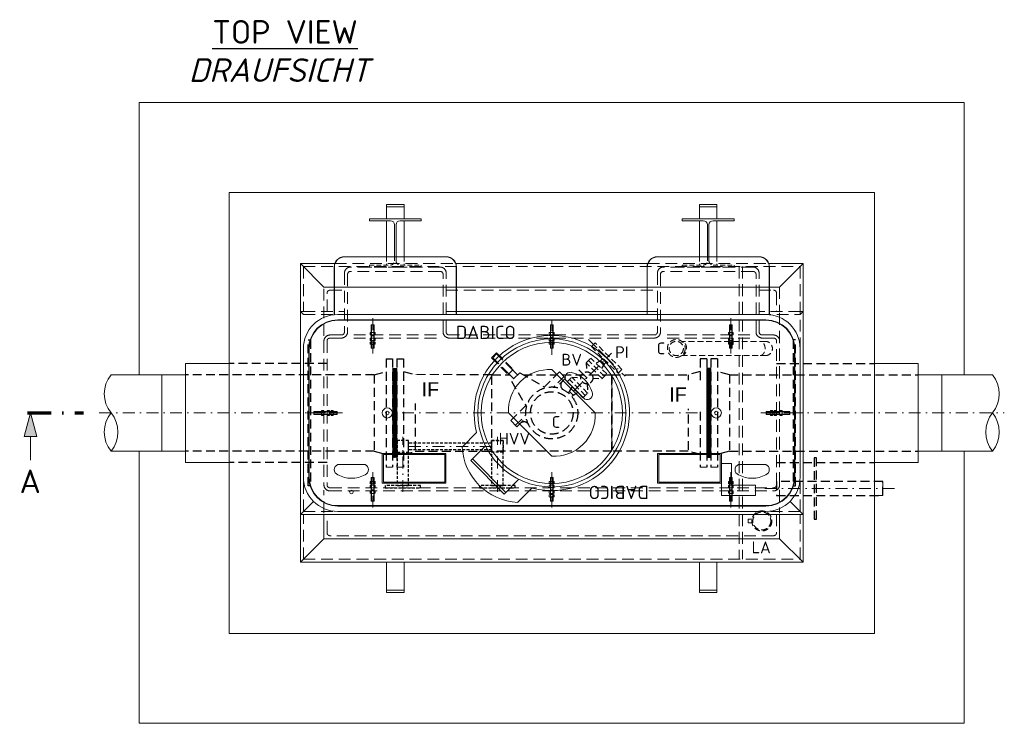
# Model space of a CAD drawing. Header units: millimetres. Extents: x -56583 to 53689, y -12797 to -109.
# Tile 8 of 14: x 31933 to 36106, y -12797 to -9814. Entities that reach past the tile are written whole.
import ezdxf
from ezdxf.enums import TextEntityAlignment as Align

# ---------------------------------------------------------------- set-up
doc = ezdxf.new("R2010")
doc.units = ezdxf.units.MM
for name, pattern in [('HIDDEN', [0.375, 0.25, -0.125]), ('STRICHPUNKT2', [0.5, 0.25, -0.125, 0, -0.125]), ('STRICHPUNKTX2', [2, 1, -0.5, 0, -0.5]), ('VERDECKT2', [0.1875, 0.125, -0.0625])]:
    doc.linetypes.add(name, pattern=pattern)
doc.layers.add('Beschriftung', color=7, linetype='Continuous')
for name, color, linetype, lineweight in [('P------T7', 7, 'Continuous', 18), ('P-BS---Schnitt', 7, 'Continuous', 18), ('P-DERDUNG', 7, 'Continuous', 18), ('P-MS020', 7, 'Continuous', 30), ('P-MS025', 7, 'Continuous', 30), ('P-MS100', 7, 'Continuous', 35), ('P-MS250', 190, 'Continuous', 35), ('P-SSLEIX', 7, 'STRICHPUNKT2', 18)]:
    doc.layers.add(name, color=color, linetype=linetype, lineweight=lineweight)
doc.styles.add('LBB3.5M1000', font='isocp.shx', dxfattribs={"height": 3.5})
doc.styles.get("Standard").update_dxf_attribs({"font": 'isocpeur.ttf'})

msp = doc.modelspace()

# ---------------------------------------------------------------- hatches: boundary and pattern name
at = {"lineweight": 0}
h = msp.add_hatch(dxfattribs=at)
h.set_pattern_fill('NET3', color=256, angle=90)
h.paths.add_polyline_path([(33531.61, -11480.9), (33531.61, -11669.4), (33513.61, -11669.4), (33513.61, -11480.9)])
h.paths.add_polyline_path([(33531.61, -11292.4), (33531.61, -11480.9), (33513.61, -11480.9), (33513.61, -11292.4)])
h = msp.add_hatch(dxfattribs=at)
h.set_pattern_fill('NET3', color=256, angle=90)
h.paths.add_polyline_path([(34844.61, -11480.9), (34844.61, -11669.4), (34862.61, -11669.4), (34862.61, -11480.9)])
h.paths.add_polyline_path([(34844.61, -11292.4), (34844.61, -11480.9), (34862.61, -11480.9), (34862.61, -11292.4)])
at = {"layer": 'P-BS---Schnitt', "linetype": 'Continuous', "lineweight": 18}
msp.add_hatch(color=0, dxfattribs=at).paths.add_polyline_path([(31978.613, -11480.9), (31951.818, -11580.9), (32005.408, -11580.9)])

# ---------------------------------------------------------------- linework, layer by layer
at = {"linetype": 'HIDDEN', "lineweight": 0, "ltscale": 80}
for p, q in [((33488.11, -10818.6), (33488.11, -10853.9)), ((33562.11, -10818.6), (33562.11, -10853.9)), ((34814.11, -10818.6), (34814.11, -10853.9)), ((34888.11, -10818.6), (34888.11, -10853.9))]:
    msp.add_line(p, q, dxfattribs=at)
at = {"lineweight": 0}
for p, q in [((33122.81, -10847.6), (33122.81, -11050.6)), ((35253.41, -10847.6), (35253.41, -11050.6)), ((33122.81, -11050.6), (33135.81, -11063.6)), ((33740.61, -11050.6), (34635.61, -11050.6)), ((35253.41, -11050.6), (35240.41, -11063.6)), ((32635.61, -11271.4), (32821.31, -11271.4)), ((32635.61, -11271.4), (32635.61, -11690.4)), ((35740.61, -11271.4), (35554.91, -11271.4)), ((35740.61, -11271.4), (35740.61, -11690.4)), ((32320.703, -11318.95), (32635.61, -11318.95)), ((32535.61, -11642.85), (32535.61, -11318.95)), ((34442.11, -11318.95), (34442.11, -11642.85)), ((36055.516, -11318.95), (35740.61, -11318.95)), ((35840.61, -11642.85), (35840.61, -11318.95)), ((32635.61, -11642.85), (32320.703, -11642.85)), ((35740.61, -11642.85), (36055.516, -11642.85)), ((32635.61, -11690.4), (32821.31, -11690.4)), ((33485.61, -11710.9), (33513.61, -11710.9)), ((33531.61, -11710.9), (33559.61, -11710.9)), ((34844.61, -11710.9), (34816.61, -11710.9)), ((34890.61, -11710.9), (34862.61, -11710.9)), ((35740.61, -11690.4), (35554.91, -11690.4)), ((33122.81, -11911.2), (33178.279, -11855.731)), ((35253.41, -11911.2), (35197.94, -11855.731)), ((33122.81, -12114.2), (33122.81, -11911.2)), ((35253.41, -12114.2), (35253.41, -11911.2))]:
    msp.add_line(p, q, dxfattribs=at)
at = {"linetype": 'HIDDEN', "lineweight": 0, "ltscale": 200}
for p, q in [((33135.81, -10860.6), (35240.41, -10860.6)), ((33135.81, -10860.6), (33135.81, -11050.6)), ((33268.386, -10847.6), (33781.833, -10847.6)), ((34594.386, -10847.6), (35107.833, -10847.6)), ((34982.61, -10860.6), (34982.61, -12101.2)), ((34995.61, -10860.6), (34995.61, -12101.2)), ((35240.41, -10860.6), (35240.41, -11208.6)), ((33135.81, -11050.6), (33309.61, -11050.6)), ((35240.41, -11050.6), (35066.61, -11050.6)), ((33135.81, -11063.6), (33309.61, -11063.6)), ((35066.61, -11063.6), (35240.41, -11063.6)), ((33698.909, -11150.4), (33337.549, -11150.4)), ((33698.909, -11163.4), (33337.549, -11163.4)), ((34677.31, -11150.4), (35038.67, -11150.4)), ((34677.31, -11163.4), (35038.67, -11163.4)), ((33135.81, -11898.2), (33135.81, -11753.2)), ((35240.41, -11898.2), (35240.41, -11753.2)), ((33222.61, -11905.137), (33222.61, -11808.025)), ((33135.81, -11898.2), (33280.81, -11898.2)), ((33135.81, -12101.2), (33135.81, -11911.2)), ((35240.41, -11898.2), (35095.41, -11898.2)), ((35240.41, -12101.2), (35240.41, -11911.2)), ((33135.81, -12101.2), (35240.41, -12101.2))]:
    msp.add_line(p, q, dxfattribs=at)
at = {"linetype": 'HIDDEN', "lineweight": 0, "ltscale": 100}
for p, q in [((35092.824, -11177.435), (34737.722, -11177.435)), ((34737.722, -11237.735), (35092.824, -11237.735))]:
    msp.add_line(p, q, dxfattribs=at)
at = {"color": 253, "lineweight": 0}
for p, q in [((34188.11, -11297.053), (34371.957, -11480.9)), ((34004.262, -11480.9), (34188.11, -11664.748)), ((33869.696, -11563.847), (33808.178, -11625.366)), ((33844.427, -11683.161), (33906.898, -11620.69)), ((33992.92, -11817.512), (33851.498, -11676.09)), ((33985.849, -11824.583), (33844.427, -11683.161)), ((33985.849, -11824.583), (34048.319, -11762.112)), ((34104.948, -11798.905), (34043.481, -11860.474))]:
    msp.add_line(p, q, dxfattribs=at)
at = {"linetype": 'VERDECKT2', "lineweight": 25, "ltscale": 100}
for p, q in [((33933.314, -11608.41), (33581.614, -11608.41)), ((33933.314, -11636.69), (33581.614, -11636.69))]:
    msp.add_line(p, q, dxfattribs=at)
at = {"lineweight": 0}
for points in [[(32440.31, -11318.95), (32440.31, -10165.1), (35935.91, -10165.1), (35935.91, -11318.95)], [(33488.11, -10657.4), (33488.11, -10607.4), (33562.11, -10607.4), (33562.11, -10657.4)], [(34888.11, -10657.4), (34888.11, -10607.4), (34814.11, -10607.4), (34814.11, -10657.4)], [(33488.11, -10818.6), (33488.11, -10665.9)], [(33562.11, -10665.9), (33562.11, -10818.6)], [(34814.11, -10665.9), (34814.11, -10818.6)], [(34888.11, -10818.6), (34888.11, -10665.9)], [(35107.833, -10847.6), (35253.41, -10847.6), (35153.61, -10947.4), (33222.61, -10947.4), (33122.81, -10847.6), (33268.386, -10847.6)], [(33781.833, -10847.6), (34594.386, -10847.6)], [(35240.41, -11050.6), (35253.41, -11050.6), (35253.41, -11911.2), (33122.81, -11911.2), (33122.81, -11050.6), (33135.81, -11050.6)], [(35935.91, -11642.85), (35935.91, -12796.7), (32440.31, -12796.7), (32440.31, -11642.85)], [(35554.91, -11771.25), (35590.61, -11771.25), (35590.61, -11831.55), (35554.91, -11831.55)], [(35153.61, -11911.2), (35153.61, -12014.4), (33222.61, -12014.4), (33222.61, -11911.2)]]:
    msp.add_lwpolyline(points, dxfattribs=at)
for points in [[(32821.31, -12415.7), (35554.91, -12415.7), (35554.91, -10546.1), (32821.31, -10546.1)], [(33562.11, -10607.4), (33488.11, -10607.4), (33488.11, -10597.4), (33562.11, -10597.4)], [(34814.11, -10607.4), (34888.11, -10607.4), (34888.11, -10597.4), (34814.11, -10597.4)], [(33122.81, -12114.2), (35253.41, -12114.2), (35153.61, -12014.4), (33222.61, -12014.4)], [(33562.11, -12114.2), (33488.11, -12114.2), (33488.11, -12232.4), (33562.11, -12232.4)], [(34814.11, -12114.2), (34888.11, -12114.2), (34888.11, -12232.4), (34814.11, -12232.4)], [(33562.11, -12232.4), (33488.11, -12232.4), (33488.11, -12242.4), (33562.11, -12242.4)], [(34814.11, -12232.4), (34888.11, -12232.4), (34888.11, -12242.4), (34814.11, -12242.4)]]:
    msp.add_lwpolyline(points, close=True, dxfattribs=at)
for points in [[(33522.11, -10818.6), (33522.11, -10683.9, 0.41421356), (33504.11, -10665.9), (33415.11, -10665.9), (33415.11, -10657.4), (33635.11, -10657.4), (33635.11, -10665.9), (33546.11, -10665.9, 0.41421356), (33528.11, -10683.9), (33528.11, -10818.6)], [(34854.11, -10818.6), (34854.11, -10683.9, -0.41421356), (34872.11, -10665.9), (34961.11, -10665.9), (34961.11, -10657.4), (34741.11, -10657.4), (34741.11, -10665.9), (34830.11, -10665.9, -0.41421356), (34848.11, -10683.9), (34848.11, -10818.6)], [(33784.41, -11063.6), (33784.41, -10862.4, 0.41421356), (33740.61, -10818.6), (33309.61, -10818.6, 0.41421356), (33265.81, -10862.4), (33265.81, -11063.6)], [(33783.41, -11063.6), (33783.41, -10862.4, 0.41421356), (33740.61, -10819.6), (33309.61, -10819.6, 0.41421356), (33266.81, -10862.4), (33266.81, -11063.6)], [(35110.41, -11063.6), (35110.41, -10862.4, 0.41421356), (35066.61, -10818.6), (34635.61, -10818.6, 0.41421356), (34591.81, -10862.4), (34591.81, -11063.6)], [(35109.41, -11063.6), (35109.41, -10862.4, 0.41421356), (35066.61, -10819.6), (34635.61, -10819.6, 0.41421356), (34592.81, -10862.4), (34592.81, -11063.6)]]:
    msp.add_lwpolyline(points, format="xyb", dxfattribs=at)
at = {"linetype": 'HIDDEN', "lineweight": 0, "ltscale": 80}
for points in [[(33528.11, -10818.6), (33528.11, -10835.9, 0.41421356), (33546.11, -10853.9), (33635.11, -10853.9), (33635.11, -10862.4), (33415.11, -10862.4), (33415.11, -10853.9), (33504.11, -10853.9, 0.41421356), (33522.11, -10835.9), (33522.11, -10818.6)], [(34854.11, -10818.6), (34854.11, -10835.9, 0.41421356), (34872.11, -10853.9), (34961.11, -10853.9), (34961.11, -10862.4), (34741.11, -10862.4), (34741.11, -10853.9), (34830.11, -10853.9, 0.41421356), (34848.11, -10835.9), (34848.11, -10818.6)]]:
    msp.add_lwpolyline(points, format="xyb", dxfattribs=at)
at = {"linetype": 'HIDDEN', "lineweight": 0, "ltscale": 200}
for points in [[(35066.61, -11137.4), (35066.61, -10888.4, 0.41421356), (35040.61, -10862.4), (34661.61, -10862.4, 0.41421356), (34635.61, -10888.4), (34635.61, -11137.4, -0.41421356), (34622.61, -11150.4), (33753.61, -11150.4, -0.41421356), (33740.61, -11137.4), (33740.61, -10888.4, 0.41421356), (33714.61, -10862.4), (33335.61, -10862.4, 0.41421356), (33309.61, -10888.4), (33309.61, -11137.4, -0.41421356), (33296.61, -11150.4), (33248.61, -11150.4, 0.41421356), (33222.61, -11176.4), (33222.61, -11785.4, 0.41421356), (33248.61, -11811.4), (35127.61, -11811.4, 0.41421356), (35153.61, -11785.4), (35153.61, -11176.4, 0.41421356), (35127.61, -11150.4), (35079.61, -11150.4)], [(35053.61, -11137.4), (35053.61, -10893.785, 0.41421356), (35040.61, -10880.785), (34661.61, -10880.785, 0.41421356), (34648.61, -10893.785), (34648.61, -11137.4, -0.41421356), (34622.61, -11163.4), (33753.61, -11163.4, -0.41421356), (33727.61, -11137.4), (33727.61, -10893.785, 0.41421356), (33714.61, -10880.785), (33335.61, -10880.785, 0.41421356), (33322.61, -10893.785), (33322.61, -11137.4, -0.41421356), (33296.61, -11163.4), (33248.61, -11163.4, 0.41421356), (33235.61, -11176.4), (33235.61, -11785.4, 0.41421356), (33248.61, -11798.4), (35127.61, -11798.4, 0.41421356), (35140.61, -11785.4), (35140.61, -11176.4, 0.41421356), (35127.61, -11163.4), (35079.61, -11163.4)], [(33235.61, -11050.6), (33235.61, -10973.4, -0.41421356), (33248.61, -10960.4), (33309.61, -10960.4)], [(35066.61, -10960.4), (35127.61, -10960.4, -0.41421356), (35140.61, -10973.4), (35140.61, -11050.6)], [(35140.61, -11911.2), (35140.61, -11988.4, -0.41421356), (35127.61, -12001.4), (33248.61, -12001.4, -0.41421356), (33235.61, -11988.4), (33235.61, -11911.2)]]:
    msp.add_lwpolyline(points, format="xyb", dxfattribs=at)
for points in [[(33222.61, -11154.649), (33222.61, -10947.4), (33309.61, -10947.4)], [(33740.61, -10947.4), (34635.61, -10947.4)], [(33740.61, -10960.4), (34635.61, -10960.4)], [(35066.61, -10947.4), (35153.61, -10947.4), (35153.61, -11050.6)], [(35153.61, -11057.172), (35153.61, -11905.313)]]:
    msp.add_lwpolyline(points, dxfattribs=at)
at = {"lineweight": 0}
msp.add_lwpolyline([(33135.81, -11208.6), (33135.81, -11480.9), (33135.81, -11753.2, 0.41421356), (33280.81, -11898.2), (35095.41, -11898.2, 0.41421356), (35240.41, -11753.2), (35240.41, -11480.9), (35240.41, -11208.6, 0.41421356), (35095.41, -11063.6), (33280.81, -11063.6, 0.41421356)], format="xyb", close=True, dxfattribs=at)
at = {"color": 253, "lineweight": 0}
for points in [[(33280.81, -11875.793), (35095.41, -11875.793, 0.41421356), (35218.002, -11753.2), (35218.002, -11208.6, 0.41421356), (35095.41, -11086.008), (33280.81, -11086.008, 0.41421356), (33158.217, -11208.6), (33158.217, -11753.2, 0.41421356)], [(33160.217, -11753.2, 0.41421356), (33280.81, -11873.793), (35095.41, -11873.793, 0.41421356), (35216.002, -11753.2), (35216.002, -11208.6, 0.41421356), (35095.41, -11088.008), (33280.81, -11088.008, 0.41421356), (33160.217, -11208.6)], [(34328.117, -11422.918, 0.6744186), (34358.522, -11392.512, 0.25862069), (34276.498, -11310.488, 0.6744186), (34246.092, -11340.893)], [(33281.11, -11699.793, 0.6744186), (33281.11, -11742.793, 0.25862069), (33397.11, -11742.793, 0.6744186), (33397.11, -11699.793)], [(35095.11, -11699.793, -0.6744186), (35095.11, -11742.793, -0.25862069), (34979.11, -11742.793, -0.6744186), (34979.11, -11699.793)]]:
    msp.add_lwpolyline(points, format="xyb", close=True, dxfattribs=at)
at = {"linetype": 'VERDECKT2', "lineweight": 25, "ltscale": 100}
for points in [[(33533.314, -11646.7), (33581.614, -11646.7), (33581.614, -11598.4), (33533.314, -11598.4)], [(33533.314, -11788.4), (33581.614, -11788.4), (33581.614, -11598.4), (33533.314, -11598.4)], [(33981.614, -11646.7), (33933.314, -11646.7), (33933.314, -11598.4), (33981.614, -11598.4)], [(33933.314, -11788.4), (33981.614, -11788.4), (33981.614, -11598.4), (33933.314, -11598.4)], [(33482.464, -11798.4), (33632.464, -11798.4), (33632.464, -11788.4), (33482.464, -11788.4)], [(33882.464, -11798.4), (34032.464, -11798.4), (34032.464, -11788.4), (33882.464, -11788.4)]]:
    msp.add_lwpolyline(points, close=True, dxfattribs=at)
at = {"color": 253, "lineweight": 0}
for points in [[(33469.61, -11652.793), (33739.61, -11652.793), (33739.61, -11778.793), (33469.61, -11778.793)], [(33474.61, -11657.793), (33734.61, -11657.793), (33734.61, -11773.793), (33474.61, -11773.793)], [(34906.61, -11652.793), (34636.61, -11652.793), (34636.61, -11778.793), (34906.61, -11778.793)], [(34901.61, -11657.793), (34641.61, -11657.793), (34641.61, -11773.793), (34901.61, -11773.793)], [(34906.61, -11830.793), (34906.61, -11695.793), (34949.61, -11695.793), (34949.61, -11787.793), (35051.61, -11787.793), (35051.61, -11830.793)]]:
    msp.add_lwpolyline(points, close=True, dxfattribs=at)
at = {"linetype": 'HIDDEN', "lineweight": 0, "ltscale": 100}
msp.add_lwpolyline([(35036.456, -11930.606), (35020.584, -11930.606), (35020.584, -11947.002), (35036.456, -11947.002)], dxfattribs=at)
at = {"color": 253, "lineweight": 0}
for centre, radius in [((34188.11, -11480.9), 314.04), ((34188.11, -11480.9), 299.04), ((33491.11, -11480.9), 21.5), ((33491.11, -11480.9), 21.5), ((34885.11, -11480.9), 21.5), ((33491.11, -11480.9), 7.5), ((33491.11, -11480.9), 7.5), ((34885.11, -11480.9), 7.5), ((33339.11, -11815.793), 7.5)]:
    msp.add_circle(centre, radius, dxfattribs=at)
at = {"linetype": 'HIDDEN', "lineweight": 0, "ltscale": 100}
for centre, radius in [((34715.589, -11207.585), 37.865), ((34715.589, -11207.585), 30.15), ((35078.158, -11938.804), 42.5), ((35078.158, -11938.804), 38)]:
    msp.add_circle(centre, radius, dxfattribs=at)
at = {"linetype": 'HIDDEN', "lineweight": 0, "ltscale": 200}
for radius in [26, 13]:
    msp.add_arc((35079.61, -11137.4), radius, 180, 270, dxfattribs=at)
at = {"color": 253, "lineweight": 0}
for centre, radius, start, end in [((34188.11, -11480.9), 329.04, 255.310101, 194.60108), ((34178.698, -11471.489), 174.69, 86.911553, 183.088447), ((34197.521, -11490.312), 174.69, 266.911553, 3.088447), ((34057.159, -11611.373), 249.374, 183.216572, 266.878046)]:
    msp.add_arc(centre, radius, start, end, dxfattribs=at)
at = {"linetype": 'HIDDEN', "lineweight": 0, "ltscale": 100}
msp.add_arc((35092.824, -11207.585), 30.15, 270, 90, dxfattribs=at)
at = {"lineweight": 0}
for centre, start, end in [((32420.001, -11399.925), 140.803795, 219.196205), ((35956.218, -11399.925), 320.803795, 39.196205), ((32420.001, -11561.875), 140.803795, 219.196205), ((32221.404, -11561.875), 320.803795, 39.196205), ((36154.815, -11561.875), 140.803795, 219.196205), ((35956.218, -11561.875), 320.803795, 39.196205)]:
    msp.add_arc(centre, 128.129, start, end, dxfattribs=at)
at = {"linetype": 'HIDDEN', "lineweight": 0, "ltscale": 100}
for centre, start_param, end_param in [((34737.848, -11207.585), 6.27726033, 9.43070294), ((35070.564, -11207.585), 6.277347, 9.43078836)]:
    msp.add_ellipse(centre, major_axis=(0, -30.151), ratio=0.70709386, start_param=start_param, end_param=end_param, dxfattribs=at)
at = {"layer": 'P-BS---Schnitt', "color": 0, "linetype": 'STRICHPUNKTX2', "lineweight": 70, "ltscale": 100}
msp.add_line((31966.516, -11480.9), (32203.881, -11480.9), dxfattribs=at)
at = {"layer": 'P-BS---Schnitt', "color": 0, "linetype": 'Continuous', "lineweight": 18}
msp.add_line((31978.613, -11680.9), (31978.613, -11580.9), dxfattribs=at)
msp.add_lwpolyline([(31951.818, -11580.9), (32005.408, -11580.9), (31978.613, -11480.9), (31951.818, -11580.9)], dxfattribs=at)
at = {"layer": 'P-DERDUNG', "color": 7, "ltscale": 200}
for p, q in [((33423.389, -11108.101), (33424.589, -11106.901)), ((33423.389, -11108.101), (33423.389, -11205.701)), ((33423.389, -11108.101), (33435.389, -11108.101)), ((33434.189, -11106.901), (33424.589, -11106.901)), ((33434.189, -11106.901), (33435.389, -11108.101)), ((33435.389, -11205.701), (33435.389, -11108.101)), ((34182.04, -11108.101), (34183.24, -11106.901)), ((34182.04, -11205.701), (34182.04, -11108.101)), ((34182.04, -11108.101), (34194.04, -11108.101)), ((34192.84, -11106.901), (34183.24, -11106.901)), ((34192.84, -11106.901), (34194.04, -11108.101)), ((34194.04, -11108.101), (34194.04, -11205.701)), ((34942.03, -11106.901), (34940.83, -11108.101)), ((34940.83, -11205.701), (34940.83, -11108.101)), ((34952.83, -11108.101), (34940.83, -11108.101)), ((34942.03, -11106.901), (34951.63, -11106.901)), ((34952.83, -11108.101), (34951.63, -11106.901)), ((34952.83, -11108.101), (34952.83, -11205.701)), ((33437.198, -11139.628), (33421.58, -11139.628)), ((33421.58, -11150.4), (33437.198, -11150.4)), ((33421.58, -11163.401), (33437.198, -11163.401)), ((33437.198, -11174.173), (33421.58, -11174.173)), ((33421.58, -11179.638), (33437.198, -11179.638)), ((33424.183, -11149.679), (33424.183, -11140.349)), ((33424.183, -11164.122), (33424.183, -11173.452)), ((33424.183, -11180.359), (33424.183, -11189.689)), ((33434.595, -11149.679), (33434.595, -11140.349)), ((33434.595, -11164.122), (33434.595, -11173.452)), ((33434.595, -11180.359), (33434.595, -11189.689)), ((34195.849, -11139.628), (34180.231, -11139.628)), ((34180.231, -11150.4), (34195.849, -11150.4)), ((34180.231, -11163.401), (34195.849, -11163.401)), ((34195.849, -11174.173), (34180.231, -11174.173)), ((34180.231, -11178.792), (34195.849, -11178.792)), ((34182.834, -11149.679), (34182.834, -11140.349)), ((34182.834, -11164.122), (34182.834, -11173.452)), ((34182.834, -11179.513), (34182.834, -11188.843)), ((34193.246, -11149.679), (34193.246, -11140.349)), ((34193.246, -11164.122), (34193.246, -11173.452)), ((34193.246, -11179.513), (34193.246, -11188.843)), ((34939.021, -11139.628), (34954.639, -11139.628)), ((34954.639, -11150.4), (34939.021, -11150.4)), ((34954.639, -11163.401), (34939.021, -11163.401)), ((34939.021, -11174.173), (34954.639, -11174.173)), ((34954.639, -11179.638), (34939.021, -11179.638)), ((34941.624, -11149.679), (34941.624, -11140.349)), ((34941.624, -11164.122), (34941.624, -11173.452)), ((34941.624, -11180.359), (34941.624, -11189.689)), ((34952.036, -11149.679), (34952.036, -11140.349)), ((34952.036, -11164.122), (34952.036, -11173.452)), ((34952.036, -11180.359), (34952.036, -11189.689)), ((33437.198, -11190.41), (33421.58, -11190.41)), ((33423.389, -11205.701), (33435.389, -11205.701)), ((33423.389, -11205.701), (33424.589, -11206.901)), ((33434.189, -11206.901), (33424.589, -11206.901)), ((33434.189, -11206.901), (33435.389, -11205.701)), ((34195.849, -11189.565), (34180.231, -11189.565)), ((34182.04, -11205.701), (34194.04, -11205.701)), ((34182.04, -11205.701), (34183.24, -11206.901)), ((34192.84, -11206.901), (34183.24, -11206.901)), ((34192.84, -11206.901), (34194.04, -11205.701)), ((34939.021, -11190.41), (34954.639, -11190.41)), ((34952.83, -11205.701), (34940.83, -11205.701)), ((34942.03, -11206.901), (34940.83, -11205.701)), ((34942.03, -11206.901), (34951.63, -11206.901)), ((34952.83, -11205.701), (34951.63, -11206.901)), ((33211.837, -11473.091), (33211.837, -11488.709)), ((33222.61, -11488.709), (33222.61, -11473.091)), ((33235.61, -11488.709), (33235.61, -11473.091)), ((33246.383, -11473.091), (33246.383, -11488.709)), ((33251.847, -11488.709), (33251.847, -11473.091)), ((33262.619, -11473.091), (33262.619, -11488.709)), ((35113.6, -11473.091), (35113.6, -11488.709)), ((35124.372, -11488.709), (35124.372, -11473.091)), ((35129.837, -11473.091), (35129.837, -11488.709)), ((35140.609, -11488.709), (35140.609, -11473.091)), ((35153.61, -11488.709), (35153.61, -11473.091)), ((35164.382, -11473.091), (35164.382, -11488.709)), ((33179.11, -11476.1), (33180.31, -11474.9)), ((33179.11, -11476.1), (33179.11, -11485.7)), ((33180.31, -11486.9), (33179.11, -11485.7)), ((33277.91, -11474.9), (33180.31, -11474.9)), ((33180.31, -11486.9), (33180.31, -11474.9)), ((33180.31, -11486.9), (33277.91, -11486.9)), ((33221.888, -11475.694), (33212.558, -11475.694)), ((33221.888, -11486.106), (33212.558, -11486.106)), ((33236.331, -11475.694), (33245.661, -11475.694)), ((33236.331, -11486.106), (33245.661, -11486.106)), ((33252.568, -11475.694), (33261.898, -11475.694)), ((33252.568, -11486.106), (33261.898, -11486.106)), ((33277.91, -11486.9), (33277.91, -11474.9)), ((33279.11, -11476.1), (33277.91, -11474.9)), ((33277.91, -11486.9), (33279.11, -11485.7)), ((33279.11, -11476.1), (33279.11, -11485.7)), ((35097.109, -11476.1), (35098.309, -11474.9)), ((35097.109, -11476.1), (35097.109, -11485.7)), ((35098.309, -11486.9), (35097.109, -11485.7)), ((35098.309, -11474.9), (35195.909, -11474.9)), ((35098.309, -11486.9), (35098.309, -11474.9)), ((35195.909, -11486.9), (35098.309, -11486.9)), ((35123.651, -11475.694), (35114.321, -11475.694)), ((35123.651, -11486.106), (35114.321, -11486.106)), ((35139.888, -11475.694), (35130.558, -11475.694)), ((35139.888, -11486.106), (35130.558, -11486.106)), ((35154.331, -11475.694), (35163.661, -11475.694)), ((35154.331, -11486.106), (35163.661, -11486.106)), ((35195.909, -11486.9), (35195.909, -11474.9)), ((35197.109, -11476.1), (35195.909, -11474.9)), ((35195.909, -11486.9), (35197.109, -11485.7)), ((35197.109, -11476.1), (35197.109, -11485.7)), ((33423.389, -11756.1), (33424.589, -11754.9)), ((33423.389, -11853.7), (33423.389, -11756.1)), ((33423.389, -11756.1), (33435.389, -11756.1)), ((33434.189, -11754.9), (33424.589, -11754.9)), ((33434.189, -11754.9), (33435.389, -11756.1)), ((33435.389, -11756.1), (33435.389, -11853.7)), ((34182.04, -11756.1), (34183.24, -11754.9)), ((34182.04, -11853.7), (34182.04, -11756.1)), ((34182.04, -11756.1), (34194.04, -11756.1)), ((34192.84, -11754.9), (34183.24, -11754.9)), ((34192.84, -11754.9), (34194.04, -11756.1)), ((34194.04, -11756.1), (34194.04, -11853.7)), ((34942.03, -11754.9), (34940.83, -11756.1)), ((34940.83, -11756.1), (34940.83, -11853.7)), ((34952.83, -11756.1), (34940.83, -11756.1)), ((34942.03, -11754.9), (34951.63, -11754.9)), ((34952.83, -11756.1), (34951.63, -11754.9)), ((34952.83, -11853.7), (34952.83, -11756.1)), ((33437.198, -11771.391), (33421.58, -11771.391)), ((33421.58, -11782.163), (33437.198, -11782.163)), ((33437.198, -11787.627), (33421.58, -11787.627)), ((33421.58, -11798.4), (33437.198, -11798.4)), ((33424.183, -11781.442), (33424.183, -11772.112)), ((33424.183, -11797.679), (33424.183, -11788.349)), ((33434.595, -11781.442), (33434.595, -11772.112)), ((33434.595, -11797.679), (33434.595, -11788.349)), ((34195.849, -11771.391), (34180.231, -11771.391)), ((34180.231, -11782.163), (34195.849, -11782.163)), ((34195.849, -11787.627), (34180.231, -11787.627)), ((34180.231, -11798.4), (34195.849, -11798.4)), ((34182.834, -11781.442), (34182.834, -11772.112)), ((34182.834, -11797.679), (34182.834, -11788.349)), ((34193.246, -11781.442), (34193.246, -11772.112)), ((34193.246, -11797.679), (34193.246, -11788.349)), ((34939.021, -11771.391), (34954.639, -11771.391)), ((34954.639, -11782.163), (34939.021, -11782.163)), ((34939.021, -11787.627), (34954.639, -11787.627)), ((34954.639, -11798.4), (34939.021, -11798.4)), ((34941.624, -11781.442), (34941.624, -11772.112)), ((34941.624, -11797.679), (34941.624, -11788.349)), ((34952.036, -11781.442), (34952.036, -11772.112)), ((34952.036, -11797.679), (34952.036, -11788.349)), ((33421.58, -11811.4), (33437.198, -11811.4)), ((33437.198, -11822.173), (33421.58, -11822.173)), ((33424.183, -11812.122), (33424.183, -11821.452)), ((33434.595, -11812.122), (33434.595, -11821.452)), ((34180.231, -11811.4), (34195.849, -11811.4)), ((34195.849, -11822.173), (34180.231, -11822.173)), ((34180.231, -11826.792), (34195.849, -11826.792)), ((34195.849, -11837.564), (34180.231, -11837.564)), ((34182.834, -11812.122), (34182.834, -11821.452)), ((34182.834, -11827.513), (34182.834, -11836.843)), ((34193.246, -11812.122), (34193.246, -11821.452)), ((34193.246, -11827.513), (34193.246, -11836.843)), ((34954.639, -11811.4), (34939.021, -11811.4)), ((34939.021, -11822.173), (34954.639, -11822.173)), ((34941.624, -11812.122), (34941.624, -11821.452)), ((34952.036, -11812.122), (34952.036, -11821.452)), ((33423.389, -11853.7), (33435.389, -11853.7)), ((33423.389, -11853.7), (33424.589, -11854.9)), ((33434.189, -11854.9), (33424.589, -11854.9)), ((33434.189, -11854.9), (33435.389, -11853.7)), ((34182.04, -11853.7), (34194.04, -11853.7)), ((34182.04, -11853.7), (34183.24, -11854.9)), ((34192.84, -11854.9), (34183.24, -11854.9)), ((34192.84, -11854.9), (34194.04, -11853.7)), ((34952.83, -11853.7), (34940.83, -11853.7)), ((34942.03, -11854.9), (34940.83, -11853.7)), ((34942.03, -11854.9), (34951.63, -11854.9)), ((34952.83, -11853.7), (34951.63, -11854.9))]:
    msp.add_line(p, q, dxfattribs=at)
at = {"layer": 'P-DERDUNG', "color": 7, "linetype": 'HIDDEN', "ltscale": 10}
for p, q in [((33424.589, -11205.701), (33424.589, -11106.901)), ((33434.189, -11106.901), (33434.189, -11205.701)), ((34183.24, -11108.101), (34183.24, -11206.901)), ((34192.84, -11206.901), (34192.84, -11108.101)), ((34942.03, -11106.901), (34942.03, -11205.701)), ((34951.63, -11205.701), (34951.63, -11106.901)), ((33179.11, -11476.1), (33277.91, -11476.1)), ((33277.91, -11485.7), (33179.11, -11485.7)), ((35197.109, -11476.1), (35098.309, -11476.1)), ((35098.309, -11485.7), (35197.109, -11485.7)), ((33424.589, -11756.1), (33424.589, -11854.9)), ((33434.189, -11854.9), (33434.189, -11756.1)), ((34183.24, -11756.1), (34183.24, -11854.9)), ((34192.84, -11854.9), (34192.84, -11756.1)), ((34942.03, -11854.9), (34942.03, -11756.1)), ((34951.63, -11756.1), (34951.63, -11854.9))]:
    msp.add_line(p, q, dxfattribs=at)
at = {"layer": 'P-DERDUNG', "color": 7, "ltscale": 200}
for points in [[(33418.977, -11140.349), (33418.977, -11149.679)], [(33418.977, -11173.452), (33418.977, -11164.122)], [(33418.977, -11189.689), (33418.977, -11180.359)], [(33439.801, -11149.679), (33439.801, -11140.349)], [(33439.801, -11164.122), (33439.801, -11173.452)], [(33439.801, -11180.359), (33439.801, -11189.689)], [(34177.628, -11140.349), (34177.628, -11149.679)], [(34177.628, -11173.452), (34177.628, -11164.122)], [(34177.628, -11188.843), (34177.628, -11179.513)], [(34198.452, -11149.679), (34198.452, -11140.349)], [(34198.452, -11164.122), (34198.452, -11173.452)], [(34198.452, -11179.513), (34198.452, -11188.843)], [(34936.418, -11149.679), (34936.418, -11140.349)], [(34936.418, -11164.122), (34936.418, -11173.452)], [(34936.418, -11180.359), (34936.418, -11189.689)], [(34957.242, -11140.349), (34957.242, -11149.679)], [(34957.242, -11173.452), (34957.242, -11164.122)], [(34957.242, -11189.689), (34957.242, -11180.359)], [(33221.888, -11470.488), (33212.558, -11470.488)], [(33236.331, -11470.488), (33245.661, -11470.488)], [(33252.568, -11470.488), (33261.898, -11470.488)], [(35123.651, -11470.488), (35114.321, -11470.488)], [(35139.888, -11470.488), (35130.558, -11470.488)], [(35154.331, -11470.488), (35163.661, -11470.488)], [(33212.558, -11491.313), (33221.888, -11491.313)], [(33245.661, -11491.313), (33236.331, -11491.313)], [(33261.898, -11491.313), (33252.568, -11491.313)], [(35114.321, -11491.313), (35123.651, -11491.313)], [(35130.558, -11491.313), (35139.888, -11491.313)], [(35163.661, -11491.313), (35154.331, -11491.313)], [(33418.977, -11772.112), (33418.977, -11781.442)], [(33418.977, -11788.349), (33418.977, -11797.679)], [(33439.801, -11781.442), (33439.801, -11772.112)], [(33439.801, -11797.679), (33439.801, -11788.349)], [(34177.628, -11772.112), (34177.628, -11781.442)], [(34177.628, -11788.349), (34177.628, -11797.679)], [(34198.452, -11781.442), (34198.452, -11772.112)], [(34198.452, -11797.679), (34198.452, -11788.349)], [(34936.418, -11781.442), (34936.418, -11772.112)], [(34936.418, -11797.679), (34936.418, -11788.349)], [(34957.242, -11772.112), (34957.242, -11781.442)], [(34957.242, -11788.349), (34957.242, -11797.679)], [(33418.977, -11821.452), (33418.977, -11812.122)], [(33439.801, -11812.122), (33439.801, -11821.452)], [(34177.628, -11821.452), (34177.628, -11812.122)], [(34177.628, -11836.843), (34177.628, -11827.513)], [(34198.452, -11812.122), (34198.452, -11821.452)], [(34198.452, -11827.513), (34198.452, -11836.843)], [(34936.418, -11812.122), (34936.418, -11821.452)], [(34957.242, -11821.452), (34957.242, -11812.122)]]:
    msp.add_lwpolyline(points, dxfattribs=at)
for centre, radius, start, end in [((33421.58, -11144.685), 5.057, 59.02009, 120.9799), ((33421.58, -11145.343), 5.057, 239.0201, 300.9799), ((33421.58, -11168.458), 5.057, 59.0201, 120.9799), ((33421.58, -11169.116), 5.057, 239.0201, 300.97991), ((33421.58, -11184.694), 5.057, 59.0201, 120.9799), ((33429.389, -11158.774), 19.146, 74.22175, 105.7782), ((33429.389, -11131.255), 19.146, 254.2218, 285.7783), ((33429.389, -11182.546), 19.146, 74.2217, 105.7782), ((33429.389, -11155.027), 19.146, 254.2218, 285.77825), ((33429.389, -11198.783), 19.146, 74.2217, 105.7782), ((33437.198, -11144.685), 5.057, 59.02008, 120.9799), ((33437.198, -11145.343), 5.057, 239.0201, 300.9799), ((33437.198, -11168.458), 5.057, 59.0201, 120.9799), ((33437.198, -11169.116), 5.057, 239.0201, 300.97992), ((33437.198, -11184.694), 5.057, 59.0201, 120.9799), ((34180.231, -11144.685), 5.057, 59.02009, 120.9799), ((34180.231, -11145.343), 5.057, 239.0201, 300.9799), ((34180.231, -11168.458), 5.057, 59.0201, 120.9799), ((34180.231, -11169.116), 5.057, 239.0201, 300.97991), ((34180.231, -11183.849), 5.057, 59.0201, 120.9799), ((34188.04, -11158.774), 19.146, 74.22175, 105.7782), ((34188.04, -11131.255), 19.146, 254.2218, 285.7783), ((34188.04, -11182.546), 19.146, 74.2217, 105.7782), ((34188.04, -11155.027), 19.146, 254.2218, 285.77825), ((34188.04, -11197.937), 19.146, 74.2217, 105.7782), ((34195.849, -11144.685), 5.057, 59.02008, 120.9799), ((34195.849, -11145.343), 5.057, 239.0201, 300.9799), ((34195.849, -11168.458), 5.057, 59.0201, 120.9799), ((34195.849, -11169.116), 5.057, 239.0201, 300.97992), ((34195.849, -11183.849), 5.057, 59.0201, 120.9799), ((34939.021, -11144.685), 5.057, 59.0201, 120.97992), ((34939.021, -11145.343), 5.057, 239.0201, 300.9799), ((34939.021, -11168.458), 5.057, 59.0201, 120.9799), ((34939.021, -11169.116), 5.057, 239.02008, 300.9799), ((34939.021, -11184.694), 5.057, 59.0201, 120.9799), ((34946.83, -11158.774), 19.146, 74.2218, 105.77825), ((34946.83, -11131.255), 19.146, 254.2217, 285.7782), ((34946.83, -11182.546), 19.146, 74.2218, 105.7783), ((34946.83, -11155.027), 19.146, 254.22175, 285.7782), ((34946.83, -11198.783), 19.146, 74.2218, 105.7783), ((34954.639, -11144.685), 5.057, 59.0201, 120.97991), ((34954.639, -11145.343), 5.057, 239.0201, 300.9799), ((34954.639, -11168.458), 5.057, 59.0201, 120.9799), ((34954.639, -11169.116), 5.057, 239.02009, 300.9799), ((34954.639, -11184.694), 5.057, 59.0201, 120.9799), ((33421.58, -11185.353), 5.057, 239.0201, 300.97991), ((33429.389, -11171.264), 19.146, 254.2218, 285.77825), ((33437.198, -11185.353), 5.057, 239.0201, 300.97992), ((34180.231, -11184.507), 5.057, 239.0201, 300.97991), ((34188.04, -11170.419), 19.146, 254.2218, 285.77825), ((34195.849, -11184.507), 5.057, 239.0201, 300.97992), ((34939.021, -11185.353), 5.057, 239.02008, 300.9799), ((34946.83, -11171.264), 19.146, 254.22175, 285.7782), ((34954.639, -11185.353), 5.057, 239.02009, 300.9799), ((33216.894, -11473.091), 5.057, 149.02008, 210.9799), ((33217.553, -11473.091), 5.057, 329.0201, 30.9799), ((33240.667, -11473.091), 5.057, 149.0201, 210.9799), ((33241.325, -11473.091), 5.057, 329.0201, 30.97992), ((33256.904, -11473.091), 5.057, 149.0201, 210.9799), ((33257.562, -11473.091), 5.057, 329.0201, 30.97992), ((35118.657, -11473.091), 5.057, 149.02008, 210.9799), ((35119.316, -11473.091), 5.057, 329.0201, 30.9799), ((35134.894, -11473.091), 5.057, 149.02008, 210.9799), ((35135.552, -11473.091), 5.057, 329.0201, 30.9799), ((35158.666, -11473.091), 5.057, 149.0201, 210.9799), ((35159.325, -11473.091), 5.057, 329.0201, 30.97992), ((33230.983, -11480.9), 19.146, 164.22175, 195.7782), ((33216.894, -11488.709), 5.057, 149.02009, 210.9799), ((33203.464, -11480.9), 19.146, 344.2218, 15.7783), ((33217.553, -11488.709), 5.057, 329.0201, 30.9799), ((33254.756, -11480.9), 19.146, 164.2217, 195.7782), ((33240.667, -11488.709), 5.057, 149.0201, 210.9799), ((33227.237, -11480.9), 19.146, 344.2218, 15.77825), ((33241.325, -11488.709), 5.057, 329.0201, 30.97991), ((33270.992, -11480.9), 19.146, 164.2217, 195.7782), ((33256.904, -11488.709), 5.057, 149.0201, 210.9799), ((33243.473, -11480.9), 19.146, 344.2218, 15.77825), ((33257.562, -11488.709), 5.057, 329.0201, 30.97991), ((35132.746, -11480.9), 19.146, 164.22175, 195.7782), ((35118.657, -11488.709), 5.057, 149.02009, 210.9799), ((35105.227, -11480.9), 19.146, 344.2218, 15.7783), ((35119.316, -11488.709), 5.057, 329.0201, 30.9799), ((35148.982, -11480.9), 19.146, 164.22175, 195.7782), ((35134.894, -11488.709), 5.057, 149.02009, 210.9799), ((35121.464, -11480.9), 19.146, 344.2218, 15.7783), ((35135.552, -11488.709), 5.057, 329.0201, 30.9799), ((35172.755, -11480.9), 19.146, 164.2217, 195.7782), ((35158.666, -11488.709), 5.057, 149.0201, 210.9799), ((35145.236, -11480.9), 19.146, 344.2218, 15.77825), ((35159.325, -11488.709), 5.057, 329.0201, 30.97991), ((33421.58, -11776.448), 5.057, 59.02009, 120.9799), ((33421.58, -11777.106), 5.057, 239.0201, 300.9799), ((33421.58, -11792.685), 5.057, 59.02009, 120.9799), ((33421.58, -11793.343), 5.057, 239.0201, 300.9799), ((33429.389, -11790.537), 19.146, 74.22175, 105.7782), ((33429.389, -11763.018), 19.146, 254.2218, 285.7783), ((33429.389, -11806.773), 19.146, 74.22175, 105.7782), ((33429.389, -11779.254), 19.146, 254.2218, 285.7783), ((33437.198, -11776.448), 5.057, 59.02008, 120.9799), ((33437.198, -11777.106), 5.057, 239.0201, 300.9799), ((33437.198, -11792.685), 5.057, 59.02008, 120.9799), ((33437.198, -11793.343), 5.057, 239.0201, 300.9799), ((34180.231, -11776.448), 5.057, 59.02009, 120.9799), ((34180.231, -11777.106), 5.057, 239.0201, 300.9799), ((34180.231, -11792.685), 5.057, 59.02009, 120.9799), ((34180.231, -11793.343), 5.057, 239.0201, 300.9799), ((34188.04, -11790.537), 19.146, 74.22175, 105.7782), ((34188.04, -11763.018), 19.146, 254.2218, 285.7783), ((34188.04, -11806.773), 19.146, 74.22175, 105.7782), ((34188.04, -11779.254), 19.146, 254.2218, 285.7783), ((34195.849, -11776.448), 5.057, 59.02008, 120.9799), ((34195.849, -11777.106), 5.057, 239.0201, 300.9799), ((34195.849, -11792.685), 5.057, 59.02008, 120.9799), ((34195.849, -11793.343), 5.057, 239.0201, 300.9799), ((34939.021, -11776.448), 5.057, 59.0201, 120.97992), ((34939.021, -11777.106), 5.057, 239.0201, 300.9799), ((34939.021, -11792.685), 5.057, 59.0201, 120.97992), ((34939.021, -11793.343), 5.057, 239.0201, 300.9799), ((34946.83, -11790.537), 19.146, 74.2218, 105.77825), ((34946.83, -11763.018), 19.146, 254.2217, 285.7782), ((34946.83, -11806.773), 19.146, 74.2218, 105.77825), ((34946.83, -11779.254), 19.146, 254.2217, 285.7782), ((34954.639, -11776.448), 5.057, 59.0201, 120.97991), ((34954.639, -11777.106), 5.057, 239.0201, 300.9799), ((34954.639, -11792.685), 5.057, 59.0201, 120.97991), ((34954.639, -11793.343), 5.057, 239.0201, 300.9799), ((33421.58, -11816.457), 5.057, 59.0201, 120.9799), ((33421.58, -11817.116), 5.057, 239.0201, 300.97991), ((33429.389, -11830.546), 19.146, 74.2217, 105.7782), ((33429.389, -11803.027), 19.146, 254.2218, 285.77825), ((33437.198, -11816.457), 5.057, 59.0201, 120.9799), ((33437.198, -11817.116), 5.057, 239.0201, 300.97992), ((34180.231, -11816.457), 5.057, 59.0201, 120.9799), ((34180.231, -11817.116), 5.057, 239.0201, 300.97991), ((34180.231, -11831.848), 5.057, 59.0201, 120.9799), ((34180.231, -11832.507), 5.057, 239.0201, 300.97991), ((34188.04, -11830.546), 19.146, 74.2217, 105.7782), ((34188.04, -11803.027), 19.146, 254.2218, 285.77825), ((34188.04, -11845.937), 19.146, 74.2217, 105.7782), ((34188.04, -11818.418), 19.146, 254.2218, 285.77825), ((34195.849, -11816.457), 5.057, 59.0201, 120.9799), ((34195.849, -11817.116), 5.057, 239.0201, 300.97992), ((34195.849, -11831.848), 5.057, 59.0201, 120.9799), ((34195.849, -11832.507), 5.057, 239.0201, 300.97992), ((34939.021, -11816.457), 5.057, 59.0201, 120.9799), ((34939.021, -11817.116), 5.057, 239.02008, 300.9799), ((34946.83, -11830.546), 19.146, 74.2218, 105.7783), ((34946.83, -11803.027), 19.146, 254.22175, 285.7782), ((34954.639, -11816.457), 5.057, 59.0201, 120.9799), ((34954.639, -11817.116), 5.057, 239.02009, 300.9799)]:
    msp.add_arc(centre, radius, start, end, dxfattribs=at)
at = {"layer": 'P-MS025', "color": 0, "linetype": 'STRICHPUNKT2', "lineweight": 18, "ltscale": 200}
for p, q in [((34343.346, -11170.1), (34498.91, -11325.664)), ((34385.313, -11212.067), (34456.943, -11283.697)), ((34280.355, -11388.655), (34441.407, -11227.603)), ((34303.134, -11298.701), (34370.309, -11365.876))]:
    msp.add_line(p, q, dxfattribs=at)
at = {"layer": 'P-MS025', "color": 0, "linetype": 'VERDECKT2', "lineweight": 25, "ltscale": 200}
for p, q in [((34333.894, -11267.941), (34353.692, -11248.143)), ((34410.968, -11325.217), (34343.793, -11258.042)), ((34420.867, -11315.318), (34353.692, -11248.143)), ((34394.599, -11259.35), (34375.77, -11270.221)), ((34393.798, -11260.15), (34405.127, -11248.821)), ((34409.66, -11274.411), (34394.599, -11259.35)), ((34408.86, -11275.212), (34420.189, -11263.883)), ((34401.069, -11335.116), (34333.894, -11267.941)), ((34333.894, -11267.941), (34335.603, -11306.833)), ((34409.66, -11274.411), (34398.789, -11293.24)), ((34252.576, -11349.259), (34272.375, -11329.46)), ((34329.651, -11406.534), (34262.476, -11339.359)), ((34339.55, -11396.635), (34272.375, -11329.46)), ((34272.375, -11329.46), (34311.267, -11331.169)), ((34362.177, -11333.407), (34401.069, -11335.116)), ((34401.069, -11335.116), (34420.867, -11315.318)), ((34319.751, -11416.434), (34252.576, -11349.259)), ((34263.784, -11390.165), (34274.654, -11371.337)), ((34337.841, -11357.743), (34339.55, -11396.635)), ((34257.995, -11395.953), (34263.784, -11390.165)), ((34263.784, -11390.165), (34278.845, -11405.226)), ((34273.057, -11411.015), (34278.845, -11405.226)), ((34278.845, -11405.226), (34297.673, -11394.356)), ((34319.751, -11416.434), (34339.55, -11396.635))]:
    msp.add_line(p, q, dxfattribs=at)
msp.add_lwpolyline([(34372.325, -11183.548), (34356.089, -11199.783), (34469.234, -11312.928), (34485.47, -11296.692)], close=True, dxfattribs=at)
msp.add_circle((34336.722, -11332.288), 25.48, dxfattribs=at)
at = {"layer": 'P-MS250', "color": 0, "linetype": 'VERDECKT2', "lineweight": 25, "ltscale": 300}
for p, q in [((33485.61, -11250.9), (33485.61, -11710.9)), ((33485.61, -11250.9), (33513.61, -11250.9)), ((33513.61, -11250.9), (33513.61, -11710.9)), ((33531.61, -11250.9), (33531.61, -11710.9)), ((33531.61, -11250.9), (33559.61, -11250.9)), ((33559.61, -11250.9), (33559.61, -11710.9)), ((33954.037, -11225.655), (33932.824, -11246.868)), ((33932.824, -11246.868), (34003.534, -11317.579)), ((33954.037, -11230.605), (33937.773, -11246.868)), ((33937.773, -11246.868), (34006.009, -11315.104)), ((33954.037, -11225.655), (34024.748, -11296.366)), ((33954.037, -11230.605), (34022.273, -11298.841)), ((34816.61, -11250.9), (34816.61, -11710.9)), ((34844.61, -11250.9), (34816.61, -11250.9)), ((34844.61, -11250.9), (34844.61, -11710.9)), ((34890.61, -11250.9), (34862.61, -11250.9)), ((34862.61, -11250.9), (34862.61, -11710.9)), ((34890.61, -11250.9), (34890.61, -11710.9)), ((33235.61, -11271.4), (32821.31, -11271.4)), ((33435.61, -11318.9), (33485.61, -11305.503)), ((33513.61, -11292.4), (33531.61, -11292.4)), ((33559.61, -11305.553), (33609.61, -11318.95)), ((34024.748, -11296.366), (34003.534, -11317.579)), ((34043.486, -11320.054), (34022.273, -11298.841)), ((34816.61, -11305.553), (34766.61, -11318.95)), ((34862.61, -11292.4), (34844.61, -11292.4)), ((34940.61, -11318.9), (34890.61, -11305.503)), ((35140.61, -11271.4), (35554.91, -11271.4)), ((33435.61, -11318.9), (32635.61, -11318.95)), ((33435.61, -11318.9), (33435.61, -11642.9)), ((33609.61, -11318.95), (33609.61, -11642.85)), ((34027.222, -11336.317), (34006.009, -11315.104)), ((34053.032, -11310.508), (34017.677, -11345.863)), ((34017.677, -11345.863), (34077.723, -11449.866)), ((34053.032, -11310.508), (34157.035, -11370.554)), ((34220.616, -11306.972), (34149.803, -11377.786)), ((34240.415, -11326.771), (34196.003, -11371.184)), ((34246.779, -11333.135), (34207.323, -11372.591)), ((34246.779, -11333.135), (34220.616, -11306.972)), ((34766.61, -11318.95), (34766.61, -11642.85)), ((34940.61, -11318.9), (34940.61, -11642.9)), ((34940.61, -11318.9), (34940.61, -11642.9)), ((34940.61, -11318.9), (34940.61, -11642.9)), ((34940.61, -11318.95), (35740.61, -11318.95)), ((34014.141, -11513.448), (34084.995, -11442.593)), ((34014.141, -11513.448), (34040.304, -11539.611)), ((34033.94, -11533.247), (34078.393, -11488.794)), ((34040.304, -11539.611), (34079.801, -11500.114)), ((33435.61, -11642.9), (32635.61, -11642.85)), ((33435.61, -11642.9), (33485.61, -11656.248)), ((33559.61, -11656.248), (33609.61, -11642.85)), ((34816.61, -11656.248), (34766.61, -11642.85)), ((34862.61, -11669.4), (34844.61, -11669.4)), ((34940.61, -11642.9), (34890.61, -11656.248)), ((34940.61, -11642.9), (35740.61, -11642.85)), ((33235.61, -11690.4), (32821.31, -11690.4)), ((35140.61, -11690.4), (35554.91, -11690.4))]:
    msp.add_line(p, q, dxfattribs=at)
for points in [[(33165.61, -11790.4), (33155.61, -11790.4), (33155.61, -11171.4), (33165.61, -11171.4)], [(35210.61, -11790.4), (35220.61, -11790.4), (35220.61, -11171.4), (35210.61, -11171.4)], [(33934.11, -11318.95), (33609.61, -11318.95), (33609.61, -11642.85), (33934.11, -11642.85)], [(34442.11, -11318.95), (34766.61, -11318.95), (34766.61, -11642.85), (34442.11, -11642.85)], [(35299.26, -11931.55), (35309.26, -11931.55), (35309.26, -11671.25), (35299.26, -11671.25)], [(35140.61, -11831.55), (35590.61, -11831.55), (35590.61, -11771.25), (35140.61, -11771.25)]]:
    msp.add_lwpolyline(points, close=True, dxfattribs=at)
for points in [[(34232.594, -11318.95), (34442.11, -11318.95), (34442.11, -11642.85), (33934.11, -11642.85), (33934.11, -11318.95), (34009.855, -11318.95)], [(34042.382, -11318.95), (34044.589, -11318.95)], [(34067.655, -11318.95), (34208.638, -11318.95)]]:
    msp.add_lwpolyline(points, dxfattribs=at)
for radius in [110, 90]:
    msp.add_circle((34188.11, -11480.9), radius, dxfattribs=at)
for centre, start, end in [((34247.84, -11363.188), 135, 243.095758), ((34070.397, -11540.631), 26.904242, 135)]:
    msp.add_arc(centre, 22, start, end, dxfattribs=at)
at = {"layer": 'P-SSLEIX', "color": 7, "linetype": 'STRICHPUNKT2', "ltscale": 200}
for p, q in [((33429.389, -11079.437), (33429.389, -11233.76)), ((34188.04, -11234.364), (34188.04, -11080.041)), ((34946.83, -11079.437), (34946.83, -11233.76)), ((32270.703, -11480.9), (33276.511, -11480.9)), ((33151.647, -11480.9), (33305.969, -11480.9)), ((33554.176, -11480.9), (34822.043, -11480.9)), ((35224.573, -11480.9), (35070.25, -11480.9)), ((35099.708, -11480.9), (36105.516, -11480.9)), ((33557.464, -11816.027), (33557.464, -11581.975)), ((33957.464, -11816.027), (33957.464, -11581.975)), ((33933.314, -11622.55), (33581.614, -11622.55)), ((33429.389, -11882.363), (33429.389, -11728.041)), ((34188.04, -11882.363), (34188.04, -11728.041)), ((34946.83, -11882.363), (34946.83, -11728.041)), ((35640.61, -11801.4), (35090.61, -11801.4))]:
    msp.add_line(p, q, dxfattribs=at)

# ---------------------------------------------------------------- texts
at = {"color": 1, "lineweight": 0, "insert": (33781.318, -11111.408), "char_height": 56.42092, "attachment_point": 1}
msp.add_mtext_dynamic_manual_height_columns('{\\C253;DABICO}', width=156.46452, gutter_width=12.5, heights=[0], dxfattribs=at)
at = {"color": 253, "lineweight": 0, "insert": (34599.141, -11846.18), "char_height": 56.4209, "attachment_point": 1, "rotation": 180}
msp.add_mtext_dynamic_manual_height_columns('DABICO', width=156.46452, gutter_width=12.5, heights=[0], dxfattribs=at)
at = {"layer": 'P------T7', "color": 0, "linetype": 'Continuous', "lineweight": 25}
msp.add_text('A', height=100, dxfattribs=at).set_placement((31932.895, -11770.806), align=Align.MIDDLE_LEFT)
at = {"layer": 'P------T7', "color": 0, "linetype": 'Continuous', "lineweight": 25, "char_height": 100, "attachment_point": 7}
for s, insert in [('{\\LTOP VIEW}', (32749.566, -9915.585)), ('{\\fISOCPEUR|b0|i1|c0|p34;DRAUFSICHT}', (32649.783, -10077.903))]:
    msp.add_mtext(s, dxfattribs=dict(at, insert=insert))
at = {"layer": 'P-MS020', "color": 0}
for s, p in [('PI', (34456.556, -11248.424)), ('LA', (35034.831, -12075.853))]:
    msp.add_text(s, height=50, dxfattribs=at).set_placement(p)
at = {"layer": 'P-MS100', "color": 0}
for s, p in [('C', (34632.482, -11232.225)), ('BV', (34228.407, -11280.135)), ('C', (34187.94, -11544.184))]:
    msp.add_text(s, height=50, dxfattribs=at).set_placement(p)
at = {"layer": 'P-MS100'}
msp.add_text('HVV', height=50, dxfattribs=at).set_placement((33962.658, -11615.139))

# ---------------------------------------------------------------- next in the draw order: texts
at = {"layer": 'Beschriftung', "color": 0, "char_height": 60, "width": 111.95845, "attachment_point": 1, "style": 'LBB3.5M1000', "bg_fill": 2}
for insert in [(33636.389, -11350.625), (34685.659, -11372.632)]:
    msp.add_mtext('{\\fArial|b0|i0|c0|p34;\\C256;IF}', dxfattribs=dict(at, insert=insert))

doc.saveas('drawing.dxf')
